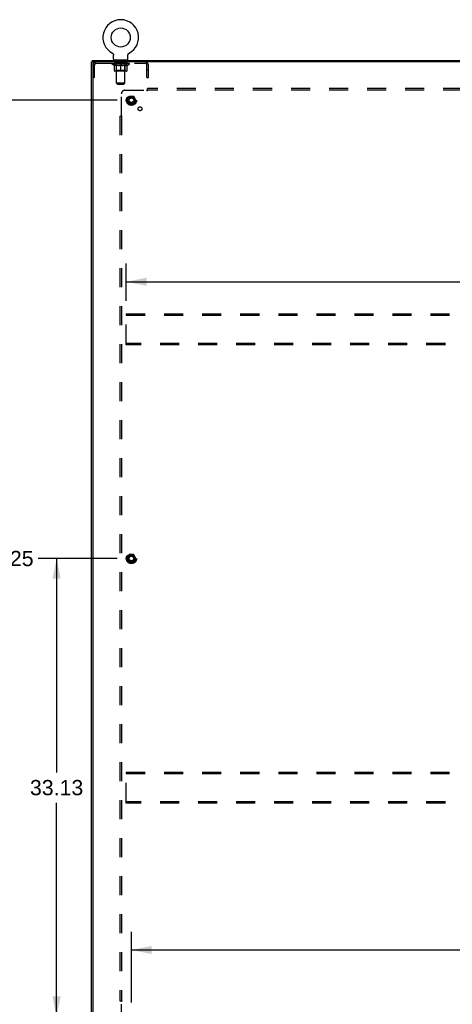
# Model space of a CAD drawing. Header units: inches. Extents: x 0 to 250, y 0 to 162.
# Tile 20 of 21: x 167 to 198, y 54 to 125. Entities that reach past the tile are written whole.
import ezdxf

# ---------------------------------------------------------------- set-up
doc = ezdxf.new("R2010")
doc.units = ezdxf.units.IN
doc.header["$LTSCALE"] = 13.735038
doc.header["$MEASUREMENT"] = 0
doc.linetypes.add('HIDDEN', pattern=[0.2, 0.1, -0.1])
doc.layers.get('0').update_dxf_attribs({"linetype": 'CONTINUOUS'})
for name, color, linetype in [('02___PRT_ALL_AXES', 7, 'CONTINUOUS'), ('DEFAULT_2', 8, 'HIDDEN'), ('DIMENSIONS', 7, 'CONTINUOUS')]:
    doc.layers.add(name, color=color, linetype=linetype)
doc.styles.get("Standard").update_dxf_attribs({"font": 'arial.ttf'})
doc.dimstyles.new('DIMSTYLE_1', dxfattribs={"dimtxt": 1.101741, "dimasz": 1.468988, "dimexe": 0.09, "dimexo": 0.07, "dimgap": 0.0375, "dimtad": 0, "dimtih": 1, "dimtoh": 1, "dimzin": 4, "dimdsep": 46, "dimtxsty": 'Standard', "dimblk": '_FILLED', "dimblk1": '_FILLED', "dimblk2": '_FILLED', "dimcen": 0.09, "dimazin": 1, "dimtfac": 1, "dimtdec": 3, "dimtofl": 0, "dimtmove": 0, "dimatfit": 3, "dimldrblk": '_FILLED', "dimfxl": 1, "dimtolj": 1, "dimtzin": 4, "dimarcsym": 0})

# ---------------------------------------------------------------- blocks, each defined once
blk = doc.blocks.new('_FILLED')
at = {"color": 0, "linetype": 'ByBlock'}
blk.add_solid([(0, 0), (-1, 0.2), (-1, -0.2)], dxfattribs=at)
blk = doc.blocks.new('*D1')
at = {"layer": 'DIMENSIONS', "color": 2, "linetype": 'Continuous'}
for p, q in [((174.265, 86.15), (168.567, 86.15)), ((169.889, 86.15), (169.889, 70.689)), ((169.889, 53.025), (169.889, 68.485)), ((174.265, 53.025), (168.567, 53.025))]:
    blk.add_line(p, q, dxfattribs=at)
at = {"layer": 'DIMENSIONS', "color": 2, "linetype": 'Continuous', "xscale": 1.4689880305, "yscale": 1.4689880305, "zscale": 1.4689880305}
for p, rotation in [((169.889, 86.15), 90), ((169.889, 53.025), 270)]:
    blk.add_blockref('_FILLED', p, dxfattribs=dict(at, rotation=rotation))
at = {"layer": 'DIMENSIONS', "color": 2, "linetype": 'Continuous', "insert": (169.889, 70.138), "char_height": 1.1017, "width": 3.84995, "attachment_point": 2, "line_spacing_factor": 0.9}
blk.add_mtext('33.13', dxfattribs=at)
blk = doc.blocks.new('*D2')
at = {"layer": 'DIMENSIONS', "color": 2, "linetype": 'Continuous'}
for p, q in [((174.265, 119.275), (164.98, 119.275)), ((166.303, 119.275), (166.303, 87.251)), ((166.303, 53.025), (166.303, 85.048)), ((174.265, 53.025), (164.98, 53.025))]:
    blk.add_line(p, q, dxfattribs=at)
at = {"layer": 'DIMENSIONS', "color": 2, "linetype": 'Continuous', "xscale": 1.4689880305, "yscale": 1.4689880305, "zscale": 1.4689880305}
for p, rotation in [((166.303, 119.275), 90), ((166.303, 53.025), 270)]:
    blk.add_blockref('_FILLED', p, dxfattribs=dict(at, rotation=rotation))
at = {"layer": 'DIMENSIONS', "color": 2, "linetype": 'Continuous', "insert": (166.303, 86.7), "char_height": 1.1017, "width": 3.84995, "attachment_point": 2, "line_spacing_factor": 0.9}
blk.add_mtext('66.25', dxfattribs=at)
blk = doc.blocks.new('*D3')
at = {"layer": 'DIMENSIONS', "color": 2, "linetype": 'Continuous'}
for p, q in [((175.293, 54.053), (175.293, 59.171)), ((241.543, 54.053), (241.543, 59.171)), ((175.293, 57.849), (205.942, 57.849)), ((241.543, 57.849), (210.894, 57.849))]:
    blk.add_line(p, q, dxfattribs=at)
at = {"layer": 'DIMENSIONS', "color": 2, "linetype": 'Continuous', "xscale": 1.4689880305, "yscale": 1.4689880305, "zscale": 1.4689880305, "rotation": 180}
blk.add_blockref('_FILLED', (175.293, 57.849), dxfattribs=at)
at = {"layer": 'DIMENSIONS', "color": 2, "linetype": 'Continuous', "xscale": 1.4689880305, "yscale": 1.4689880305, "zscale": 1.4689880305}
blk.add_blockref('_FILLED', (241.543, 57.849), dxfattribs=at)
at = {"layer": 'DIMENSIONS', "color": 2, "linetype": 'Continuous', "insert": (208.418, 58.4), "char_height": 1.1017, "width": 3.84995, "attachment_point": 2, "line_spacing_factor": 0.9}
blk.add_mtext('66.25', dxfattribs=at)
blk = doc.blocks.new('*D5')
at = {"layer": 'DIMENSIONS', "color": 2, "linetype": 'Continuous'}
for p, q in [((174.918, 104.761), (174.918, 107.473)), ((241.918, 104.761), (241.918, 107.473)), ((174.918, 106.151), (205.942, 106.151)), ((241.918, 106.151), (210.894, 106.151))]:
    blk.add_line(p, q, dxfattribs=at)
at = {"layer": 'DIMENSIONS', "color": 2, "linetype": 'Continuous', "xscale": 1.4689880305, "yscale": 1.4689880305, "zscale": 1.4689880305, "rotation": 180}
blk.add_blockref('_FILLED', (174.918, 106.151), dxfattribs=at)
at = {"layer": 'DIMENSIONS', "color": 2, "linetype": 'Continuous', "xscale": 1.4689880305, "yscale": 1.4689880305, "zscale": 1.4689880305}
blk.add_blockref('_FILLED', (241.918, 106.151), dxfattribs=at)
at = {"layer": 'DIMENSIONS', "color": 2, "linetype": 'Continuous', "insert": (208.418, 106.701), "char_height": 1.1017, "width": 3.84995, "attachment_point": 2, "line_spacing_factor": 0.9}
blk.add_mtext('67.00', dxfattribs=at)

msp = doc.modelspace()

# ---------------------------------------------------------------- linework, layer by layer
at = {"color": 7, "linetype": 'Continuous'}
for p, q in [((173.922, 122.668), (173.922, 122.668)), ((173.922, 122.668), (173.927, 122.666)), ((173.924, 122.668), (173.925, 122.667)), ((173.927, 122.666), (173.931, 122.663)), ((173.931, 122.663), (173.936, 122.66)), ((173.936, 122.66), (173.94, 122.657)), ((173.94, 122.657), (173.944, 122.654)), ((173.944, 122.654), (173.948, 122.651)), ((173.948, 122.651), (173.952, 122.647)), ((173.952, 122.647), (173.956, 122.644)), ((173.956, 122.644), (173.96, 122.64)), ((173.96, 122.64), (173.963, 122.636)), ((173.963, 122.636), (173.967, 122.632)), ((173.966, 122.632), (173.97, 122.628)), ((173.97, 122.628), (173.973, 122.624)), ((173.973, 122.624), (173.976, 122.62)), ((173.976, 122.62), (173.979, 122.615)), ((173.979, 122.615), (173.981, 122.611)), ((173.981, 122.611), (173.984, 122.606)), ((173.984, 122.606), (173.986, 122.601)), ((173.986, 122.601), (173.988, 122.596)), ((173.988, 122.596), (173.99, 122.592)), ((173.99, 122.592), (173.992, 122.587)), ((173.992, 122.587), (173.993, 122.582)), ((173.993, 122.582), (173.995, 122.577)), ((173.996, 122.572), (173.997, 122.566)), ((173.997, 122.566), (173.998, 122.561)), ((173.998, 122.556), (173.999, 122.551)), ((173.999, 122.249), (173.999, 122.541)), ((175.045, 122.546), (175.045, 122.551)), ((175.045, 122.541), (175.045, 122.546)), ((175.045, 122.249), (175.045, 122.541)), ((175.046, 122.561), (175.047, 122.566)), ((175.046, 122.556), (175.046, 122.561)), ((175.047, 122.566), (175.048, 122.572)), ((175.048, 122.572), (175.05, 122.577)), ((175.05, 122.577), (175.051, 122.582)), ((175.051, 122.582), (175.052, 122.587)), ((175.052, 122.587), (175.054, 122.592)), ((175.054, 122.592), (175.056, 122.596)), ((175.056, 122.596), (175.058, 122.601)), ((175.058, 122.601), (175.061, 122.606)), ((175.06, 122.606), (175.063, 122.611)), ((175.063, 122.611), (175.066, 122.615)), ((175.066, 122.615), (175.068, 122.62)), ((175.068, 122.62), (175.071, 122.624)), ((175.071, 122.624), (175.074, 122.628)), ((175.074, 122.628), (175.078, 122.632)), ((175.078, 122.632), (175.081, 122.636)), ((175.081, 122.636), (175.085, 122.64)), ((175.084, 122.64), (175.088, 122.644)), ((175.088, 122.644), (175.092, 122.647)), ((175.092, 122.647), (175.096, 122.651)), ((175.096, 122.651), (175.1, 122.654)), ((175.1, 122.654), (175.104, 122.657)), ((175.104, 122.657), (175.108, 122.66)), ((175.108, 122.66), (175.113, 122.663)), ((175.113, 122.663), (175.117, 122.666)), ((175.113, 122.663), (175.114, 122.664)), ((175.117, 122.666), (175.122, 122.668)), ((175.119, 122.667), (175.121, 122.668)), ((175.122, 122.668), (175.122, 122.668)), ((172.47, 122.046), (172.418, 122.046)), ((172.47, 122.15), (172.47, 122.046)), ((172.47, 122.15), (244.366, 122.15)), ((172.522, 122.046), (172.522, 121.999)), ((174.022, 122.18), (174.022, 122.15)), ((175.022, 122.18), (174.022, 122.18)), ((175.022, 122.18), (175.022, 122.15))]:
    msp.add_line(p, q, dxfattribs=at)
at = {"color": 3, "linetype": 'Continuous'}
for p, q in [((172.418, 50.254), (172.418, 122.046)), ((244.366, 122.046), (172.47, 122.046)), ((172.522, 50.314), (172.522, 121.986))]:
    msp.add_line(p, q, dxfattribs=at)
at = {"color": 7, "linetype": 'Continuous'}
for points in [[(173.995, 122.577), (173.996, 122.572), (173.997, 122.566)], [(173.998, 122.561), (173.998, 122.556), (173.999, 122.551), (173.999, 122.546), (173.999, 122.541)], [(175.045, 122.546), (175.045, 122.551), (175.046, 122.556)]]:
    msp.add_lwpolyline(points, dxfattribs=at)
msp.add_circle((174.522, 123.808), 0.688, dxfattribs=at)
for centre, radius, start, end in [((174.522, 123.808), 1.288, 297.70046, 242.29955), ((174.068, 122.249), 0.069, 180, 270), ((174.976, 122.249), 0.069, 270, 360)]:
    msp.add_arc(centre, radius, start, end, dxfattribs=at)
at = {"color": 3, "linetype": 'Continuous'}
msp.add_arc((172.582, 121.986), 0.06, 90, 180, dxfattribs=at)
at = {"layer": '02___PRT_ALL_AXES', "color": 8, "linetype": 'HIDDEN'}
for p, q in [((174.085, 121.942), (174.085, 122.046)), ((174.96, 122.046), (174.085, 122.046)), ((174.96, 121.942), (174.085, 121.942)), ((174.96, 121.942), (174.96, 122.046))]:
    msp.add_line(p, q, dxfattribs=at)
for centre, radius in [((175.293, 119.275), 0.372), ((175.293, 119.275), 0.356), ((175.293, 119.275), 0.25), ((175.293, 119.275), 0.183), ((175.912, 118.656), 0.141), ((175.293, 86.15), 0.372), ((175.293, 86.15), 0.356), ((175.293, 86.15), 0.25), ((175.293, 86.15), 0.183)]:
    msp.add_circle(centre, radius, dxfattribs=at)
at = {"layer": 'DEFAULT_2', "color": 8, "linetype": 'HIDDEN'}
for p, q in [((173.922, 122.668), (173.922, 122.668)), ((173.93, 122.664), (173.931, 122.663)), ((175.122, 122.668), (175.122, 122.668)), ((172.626, 120.921), (172.626, 121.799)), ((172.769, 121.942), (176.276, 121.942)), ((173.889, 121.893), (173.889, 121.94)), ((174.048, 121.781), (173.889, 121.893)), ((175.155, 121.893), (173.889, 121.893)), ((173.898, 121.933), (173.898, 121.94)), ((173.907, 121.93), (173.907, 121.933)), ((173.907, 121.93), (175.137, 121.93)), ((173.916, 121.93), (173.916, 121.933)), ((173.917, 121.93), (173.917, 121.933)), ((173.927, 121.933), (173.927, 121.94)), ((173.943, 121.93), (173.943, 121.933)), ((173.945, 121.93), (173.945, 121.933)), ((173.974, 121.933), (173.974, 121.94)), ((173.988, 121.93), (173.988, 121.933)), ((173.991, 121.93), (173.991, 121.933)), ((174.195, 121.933), (173.994, 121.933)), ((174.037, 121.933), (174.037, 121.94)), ((174.038, 121.93), (174.038, 121.933)), ((174.039, 121.93), (174.039, 121.933)), ((174.042, 121.93), (174.042, 121.933)), ((174.048, 121.781), (174.059, 121.781)), ((174.049, 121.93), (174.049, 121.933)), ((174.049, 121.93), (174.049, 121.933)), ((174.053, 121.93), (174.053, 121.933)), ((174.056, 121.93), (174.056, 121.934)), ((174.059, 121.418), (174.059, 121.825)), ((174.06, 121.93), (174.06, 121.933)), ((174.075, 121.93), (174.075, 121.933)), ((174.093, 121.93), (174.093, 121.935)), ((174.093, 121.93), (174.093, 121.933)), ((174.114, 121.93), (174.114, 121.933)), ((174.114, 121.93), (174.114, 121.933)), ((174.115, 121.933), (174.115, 121.94)), ((174.125, 121.93), (174.125, 121.933)), ((174.129, 121.93), (174.129, 121.933)), ((174.138, 121.93), (174.138, 121.933)), ((174.149, 121.93), (174.149, 121.937)), ((174.165, 121.93), (174.165, 121.933)), ((174.168, 121.93), (174.168, 121.933)), ((174.195, 121.93), (174.195, 121.933)), ((174.262, 121.933), (174.2, 121.933)), ((174.381, 121.781), (174.201, 121.781)), ((174.205, 121.933), (174.205, 121.94)), ((174.209, 121.421), (174.209, 121.89)), ((174.21, 122.18), (174.21, 122.15)), ((174.212, 121.93), (174.212, 121.933)), ((174.217, 121.93), (174.217, 121.933)), ((174.222, 120.499), (174.222, 122.145)), ((174.223, 121.93), (174.223, 121.938)), ((174.227, 121.93), (174.227, 121.933)), ((174.238, 121.93), (174.238, 121.933)), ((174.262, 121.93), (174.262, 121.933)), ((174.337, 121.933), (174.278, 121.933)), ((174.298, 121.93), (174.298, 121.933)), ((174.305, 121.933), (174.305, 121.94)), ((174.309, 121.93), (174.309, 121.933)), ((174.312, 121.93), (174.312, 121.939)), ((174.314, 121.93), (174.314, 121.933)), ((174.322, 121.93), (174.322, 121.933)), ((174.337, 121.93), (174.337, 121.933)), ((174.418, 121.933), (174.363, 121.933)), ((174.376, 121.93), (174.376, 121.933)), ((174.408, 121.933), (174.522, 121.94)), ((174.412, 121.933), (174.412, 121.94)), ((174.413, 121.939), (174.412, 121.94)), ((174.413, 121.933), (174.413, 121.939)), ((174.413, 121.93), (174.413, 121.933)), ((174.417, 121.93), (174.417, 121.933)), ((174.418, 121.93), (174.418, 121.933)), ((174.418, 121.93), (174.418, 121.933)), ((174.501, 121.933), (174.453, 121.933)), ((174.459, 121.93), (174.459, 121.933)), ((174.501, 121.93), (174.501, 121.933)), ((174.52, 121.933), (174.519, 121.933)), ((174.519, 121.93), (174.519, 121.933)), ((174.52, 121.93), (174.52, 121.933)), ((174.522, 121.933), (174.522, 121.94)), ((174.522, 121.381), (174.522, 121.825)), ((174.525, 121.93), (174.525, 121.933)), ((174.525, 121.93), (174.525, 121.933)), ((174.525, 121.933), (174.525, 121.933)), ((174.527, 121.933), (174.591, 121.933)), ((174.543, 121.93), (174.543, 121.933)), ((174.559, 121.933), (174.559, 121.937)), ((174.559, 121.937), (174.636, 121.933)), ((174.58, 121.933), (174.58, 121.936)), ((174.586, 121.93), (174.586, 121.933)), ((174.626, 121.93), (174.626, 121.933)), ((174.627, 121.93), (174.627, 121.933)), ((174.627, 121.933), (174.681, 121.933)), ((174.628, 121.93), (174.628, 121.933)), ((174.631, 121.939), (174.632, 121.94)), ((174.631, 121.933), (174.631, 121.939)), ((174.632, 121.933), (174.632, 121.94)), ((174.632, 121.93), (174.632, 121.933)), ((174.843, 121.781), (174.663, 121.781)), ((174.668, 121.93), (174.668, 121.933)), ((174.707, 121.93), (174.707, 121.933)), ((174.707, 121.933), (174.766, 121.933)), ((174.722, 121.93), (174.722, 121.933)), ((174.73, 121.93), (174.73, 121.933)), ((174.733, 121.93), (174.733, 121.939)), ((174.735, 121.93), (174.735, 121.933)), ((174.739, 121.933), (174.739, 121.94)), ((174.746, 121.93), (174.746, 121.933)), ((174.782, 121.93), (174.782, 121.933)), ((174.782, 121.933), (174.844, 121.933)), ((174.806, 121.93), (174.806, 121.933)), ((174.817, 121.93), (174.817, 121.933)), ((174.821, 121.93), (174.821, 121.938)), ((174.822, 120.499), (174.822, 122.145)), ((174.827, 121.93), (174.827, 121.933)), ((174.832, 121.93), (174.832, 121.933)), ((174.835, 122.18), (174.835, 122.15)), ((174.835, 121.421), (174.835, 121.89)), ((174.839, 121.933), (174.839, 121.94)), ((174.849, 121.93), (174.849, 121.933)), ((174.849, 121.933), (175.05, 121.933)), ((174.876, 121.93), (174.876, 121.933)), ((174.879, 121.93), (174.879, 121.933)), ((174.895, 121.93), (174.895, 121.937)), ((174.906, 121.93), (174.906, 121.933)), ((174.915, 121.93), (174.915, 121.933)), ((174.919, 121.93), (174.919, 121.933)), ((174.929, 121.933), (174.929, 121.94)), ((174.931, 121.93), (174.931, 121.933)), ((174.931, 121.93), (174.931, 121.933)), ((174.951, 121.93), (174.951, 121.935)), ((174.951, 121.93), (174.951, 121.933)), ((174.97, 121.93), (174.97, 121.933)), ((174.984, 121.93), (174.984, 121.933)), ((174.986, 121.418), (174.986, 121.825)), ((174.986, 121.781), (174.996, 121.781)), ((174.988, 121.93), (174.988, 121.934)), ((174.991, 121.93), (174.991, 121.933)), ((174.995, 121.93), (174.995, 121.933)), ((174.995, 121.93), (174.995, 121.933)), ((174.996, 121.781), (175.155, 121.893)), ((175.002, 121.93), (175.002, 121.933)), ((175.005, 121.93), (175.005, 121.933)), ((175.006, 121.93), (175.006, 121.933)), ((175.007, 121.933), (175.007, 121.94)), ((175.053, 121.93), (175.053, 121.933)), ((175.056, 121.93), (175.056, 121.933)), ((175.07, 121.933), (175.07, 121.94)), ((175.099, 121.93), (175.099, 121.933)), ((175.101, 121.93), (175.101, 121.933)), ((175.117, 121.933), (175.117, 121.94)), ((175.127, 121.93), (175.127, 121.933)), ((175.128, 121.93), (175.128, 121.933)), ((175.137, 121.93), (175.137, 121.933)), ((175.146, 121.933), (175.146, 121.94)), ((175.155, 121.893), (175.155, 121.94)), ((176.418, 120.921), (176.418, 121.799)), ((176.522, 120.921), (176.522, 121.799)), ((172.626, 121.451), (172.522, 121.451)), ((174.948, 121.381), (174.096, 121.381)), ((174.209, 121.421), (174.169, 121.381)), ((174.835, 121.421), (174.209, 121.421)), ((174.835, 121.421), (174.875, 121.381)), ((176.522, 121.451), (176.418, 121.451)), ((172.626, 120.921), (172.522, 120.921)), ((174.291, 120.43), (174.222, 120.499)), ((174.822, 120.499), (174.222, 120.499)), ((174.291, 120.43), (174.753, 120.43)), ((174.753, 120.43), (174.822, 120.499)), ((176.418, 120.921), (176.522, 120.921)), ((174.574, 118.154), (174.574, 119.743)), ((174.824, 119.993), (176.414, 119.993)), ((176.432, 120.012), (176.425, 120.005)), ((176.449, 119.952), (176.449, 120.118)), ((240.387, 120.118), (176.449, 120.118)), ((240.387, 119.993), (176.449, 119.993)), ((175.13, 119.547), (174.976, 119.28)), ((174.976, 119.27), (175.13, 119.002)), ((175.448, 119.552), (175.139, 119.552)), ((175.448, 118.997), (175.139, 118.997)), ((175.611, 119.28), (175.456, 119.547)), ((175.456, 119.002), (175.611, 119.27)), ((174.449, 118.118), (174.449, 54.181)), ((174.449, 118.118), (174.615, 118.118)), ((174.574, 118.118), (174.574, 54.181)), ((174.918, 103.837), (174.918, 103.733)), ((174.918, 103.837), (241.918, 103.837)), ((174.918, 101.691), (174.918, 103.733)), ((174.918, 103.733), (241.918, 103.733)), ((174.918, 101.587), (174.918, 101.691)), ((241.918, 101.691), (174.918, 101.691)), ((241.918, 101.587), (174.918, 101.587)), ((175.13, 86.422), (174.976, 86.155)), ((174.976, 86.145), (175.13, 85.877)), ((175.448, 86.427), (175.139, 86.427)), ((175.611, 86.155), (175.456, 86.422)), ((175.456, 85.877), (175.611, 86.145)), ((175.448, 85.872), (175.139, 85.872)), ((174.918, 70.712), (174.918, 70.608)), ((174.918, 70.712), (241.918, 70.712)), ((174.918, 68.566), (174.918, 70.608)), ((174.918, 70.608), (241.918, 70.608)), ((174.918, 68.462), (174.918, 68.566)), ((241.918, 68.566), (174.918, 68.566)), ((241.918, 68.462), (174.918, 68.462)), ((174.449, 54.181), (174.615, 54.181)), ((174.556, 54.164), (174.563, 54.157)), ((174.574, 52.556), (174.574, 54.145))]:
    msp.add_line(p, q, dxfattribs=at)
for points in [[(174.059, 121.825), (174.084, 121.815), (174.11, 121.806), (174.135, 121.798), (174.159, 121.791), (174.184, 121.786), (174.208, 121.781)], [(174.201, 121.781), (174.177, 121.786), (174.154, 121.792), (174.13, 121.798), (174.107, 121.806), (174.083, 121.814), (174.059, 121.824)], [(174.371, 121.781), (174.396, 121.786), (174.421, 121.792), (174.446, 121.798), (174.471, 121.806), (174.496, 121.815), (174.522, 121.825)], [(174.522, 121.823), (174.498, 121.814), (174.474, 121.805), (174.45, 121.798), (174.427, 121.791), (174.404, 121.786), (174.381, 121.781)], [(174.522, 121.825), (174.548, 121.815), (174.574, 121.806), (174.599, 121.798), (174.624, 121.791), (174.648, 121.786), (174.673, 121.781)], [(174.663, 121.781), (174.64, 121.786), (174.617, 121.792), (174.593, 121.798), (174.57, 121.806), (174.546, 121.814), (174.522, 121.823)], [(174.836, 121.781), (174.86, 121.786), (174.885, 121.791), (174.91, 121.798), (174.935, 121.806), (174.96, 121.815), (174.986, 121.825)], [(174.986, 121.824), (174.961, 121.814), (174.937, 121.806), (174.913, 121.798), (174.89, 121.792), (174.866, 121.786), (174.843, 121.781)], [(176.425, 120.005), (176.423, 120.003), (176.421, 120.001), (176.419, 119.999), (176.417, 119.997), (176.416, 119.995), (176.414, 119.993)], [(176.427, 119.974), (176.424, 119.979), (176.423, 119.981), (176.421, 119.983), (176.42, 119.986), (176.418, 119.988), (176.417, 119.99), (176.415, 119.992), (176.414, 119.993)], [(176.449, 119.952), (176.448, 119.953), (176.446, 119.954), (176.444, 119.955), (176.443, 119.956), (176.441, 119.957), (176.439, 119.958), (176.438, 119.959), (176.436, 119.961), (176.435, 119.962), (176.434, 119.964), (176.432, 119.966), (176.431, 119.968), (176.43, 119.97), (176.428, 119.972), (176.427, 119.974)], [(176.449, 120.032), (176.448, 120.029), (176.446, 120.027), (176.444, 120.025), (176.442, 120.023), (176.441, 120.021), (176.439, 120.019), (176.437, 120.017), (176.436, 120.015), (176.434, 120.014), (176.432, 120.012)], [(174.561, 118.141), (174.563, 118.143), (174.565, 118.145), (174.567, 118.147), (174.569, 118.149), (174.571, 118.15), (174.573, 118.152), (174.574, 118.154)], [(174.589, 118.143), (174.587, 118.145), (174.584, 118.146), (174.582, 118.148), (174.58, 118.149), (174.578, 118.151), (174.576, 118.152), (174.574, 118.154)], [(174.536, 118.118), (174.538, 118.12), (174.541, 118.122), (174.543, 118.124), (174.545, 118.125), (174.547, 118.127), (174.549, 118.129), (174.551, 118.13), (174.552, 118.132), (174.554, 118.134), (174.556, 118.135), (174.561, 118.141)], [(174.615, 118.118), (174.615, 118.12), (174.614, 118.122), (174.613, 118.124), (174.612, 118.125), (174.611, 118.127), (174.61, 118.128), (174.608, 118.13), (174.607, 118.131), (174.605, 118.133), (174.604, 118.134), (174.602, 118.135), (174.6, 118.137), (174.598, 118.138), (174.596, 118.139), (174.594, 118.141), (174.589, 118.143)], [(174.536, 54.181), (174.538, 54.179), (174.541, 54.177), (174.543, 54.176), (174.545, 54.174), (174.547, 54.172), (174.549, 54.17), (174.551, 54.169), (174.552, 54.167), (174.554, 54.165), (174.556, 54.164)], [(174.563, 54.157), (174.565, 54.155), (174.567, 54.153), (174.569, 54.151), (174.571, 54.149), (174.573, 54.147), (174.574, 54.145)], [(174.594, 54.158), (174.589, 54.156), (174.587, 54.154), (174.584, 54.153), (174.582, 54.151), (174.58, 54.15), (174.578, 54.148), (174.576, 54.147), (174.574, 54.145)], [(174.615, 54.181), (174.615, 54.179), (174.614, 54.177), (174.613, 54.176), (174.612, 54.174), (174.611, 54.172), (174.61, 54.171), (174.608, 54.169), (174.607, 54.168), (174.605, 54.166), (174.604, 54.165), (174.602, 54.164), (174.6, 54.162), (174.598, 54.161), (174.596, 54.16), (174.594, 54.158)]]:
    msp.add_lwpolyline(points, dxfattribs=at)
for centre, radius in [((175.293, 119.275), 0.318), ((175.293, 119.275), 0.204), ((175.293, 119.275), 0.183), ((175.293, 119.275), 0.183), ((175.293, 119.275), 0.166), ((175.293, 86.15), 0.318), ((175.293, 86.15), 0.204), ((175.293, 86.15), 0.183), ((175.293, 86.15), 0.183), ((175.293, 86.15), 0.166)]:
    msp.add_circle(centre, radius, dxfattribs=at)
for centre, radius, start, end in [((172.769, 121.799), 0.246, 90, 180), ((172.769, 121.799), 0.142, 90, 180), ((174.169, 121.89), 0.0398, 0, 90), ((174.188, 122.145), 0.0345, 0, 90), ((174.857, 122.145), 0.0345, 90, 180), ((174.875, 121.89), 0.0398, 90, 180), ((176.276, 121.799), 0.246, 0, 90), ((176.276, 121.799), 0.142, 0, 90), ((174.096, 121.418), 0.0371, 180, 270), ((174.948, 121.418), 0.0371, 270, 360), ((174.824, 119.743), 0.25, 90, 180), ((174.984, 119.275), 0.01, 150.01268, 209.98829), ((175.139, 119.542), 0.01, 90.01235, 149.98915), ((175.139, 119.007), 0.01, 210.01204, 269.98872), ((175.448, 119.542), 0.01, 30.01204, 89.98872), ((175.448, 119.007), 0.01, 270.01235, 329.98915), ((175.602, 119.275), 0.01, 330.01268, 29.98829), ((174.984, 86.15), 0.01, 150.01268, 209.98829), ((175.139, 86.417), 0.01, 90.01235, 149.98915), ((175.448, 86.417), 0.01, 30.01204, 89.98872), ((175.602, 86.15), 0.01, 330.01268, 29.98829), ((175.139, 85.882), 0.01, 210.01204, 269.98872), ((175.448, 85.882), 0.01, 270.01235, 329.98915)]:
    msp.add_arc(centre, radius, start, end, dxfattribs=at)
for centre, major_axis, ratio, start_param, end_param in [((174.522, 121.94), (0.633, 0.007), 0.05963, 2.96643, 3.140963), ((173.869, 121.928), (0.198, 0), 0.060556, 0.430652, 1.470503), ((174.522, 121.94), (0.633, 0), 0.060556, -3.141593, -2.96706), ((173.869, 121.921), (0.198, 0.002), 0.05963, 1.376596, 1.469874), ((174.522, 121.94), (0.633, 0.013), 0.05688, 2.791345, 2.965878), ((173.845, 121.928), (0.198, 0.002), 0.05963, 0.25549, 1.295341), ((173.913, 121.928), (0.198, -0.002), 0.05963, 0.605815, 1.645666), ((174.522, 121.94), (0.633, -0.007), 0.05963, -2.96643, -2.791898), ((173.913, 121.921), (0.198, 0), 0.060556, 1.551758, 1.645036), ((173.845, 121.921), (0.198, 0.004), 0.05688, 1.20151, 1.294789), ((173.914, 121.923), (0.164, 0.002), 0.05963, 1.065228, 1.614276), ((173.895, 121.923), (0.164, 0.003), 0.05688, 0.890143, 1.43919), ((173.953, 121.923), (0.164, 0), 0.060556, 1.240391, 1.789438), ((174.522, 121.94), (0.633, 0.019), 0.052395, 2.616403, 2.790936), ((173.841, 121.928), (0.198, 0.004), 0.05688, 0.080405, 1.120256), ((173.976, 121.928), (0.198, -0.004), 0.05688, 0.7809, 1.820751), ((174.522, 121.94), (0.633, -0.013), 0.05688, -2.791345, -2.616812), ((173.976, 121.921), (0.198, -0.002), 0.05963, 1.72692, 1.820198), ((173.841, 121.921), (0.198, 0.006), 0.052395, 1.026568, 1.119847), ((173.894, 121.923), (0.164, 0.005), 0.052395, 0.715201, 1.264248), ((174.008, 121.923), (0.164, -0.002), 0.05963, 1.415553, 1.9646), ((174.522, 121.94), (0.633, 0.025), 0.046319, 2.441654, 2.616187), ((174.055, 121.928), (0.198, -0.006), 0.052395, 0.955842, 1.995693), ((173.858, 121.928), (0.198, 0.006), 0.052395, -0.094537, 0.945314), ((174.522, 121.94), (0.633, -0.019), 0.052395, -2.616403, -2.44187), ((174.055, 121.921), (0.198, -0.004), 0.05688, 1.902006, 1.995284), ((173.858, 121.921), (0.198, 0.008), 0.046319, 0.851819, 0.945098), ((173.912, 121.923), (0.164, 0.006), 0.046319, 0.540452, 1.089499), ((174.079, 121.923), (0.164, -0.003), 0.05688, 1.590638, 2.139686), ((174.522, 121.94), (0.633, 0.029), 0.038841, 2.267123, 2.441656), ((174.148, 121.928), (0.198, -0.008), 0.046319, 1.130591, 2.170442), ((173.895, 121.928), (0.198, 0.008), 0.046319, -0.269286, 0.770565), ((174.522, 121.94), (0.633, -0.025), 0.046319, -2.441654, -2.267121), ((174.148, 121.921), (0.198, -0.006), 0.052395, 2.076947, 2.170226), ((173.895, 121.921), (0.198, 0.009), 0.038841, 0.677289, 0.770567), ((173.949, 121.923), (0.164, 0.008), 0.038841, 0.365921, 0.914969), ((174.164, 121.923), (0.164, -0.005), 0.052395, 1.76558, 2.314627), ((174.522, 121.94), (0.633, 0.033), 0.030195, 2.09281, 2.267343), ((174.253, 121.928), (0.198, -0.009), 0.038841, 1.305122, 2.344973), ((173.951, 121.928), (0.198, 0.009), 0.038841, -0.443817, 0.596034), ((174.522, 121.94), (0.633, -0.029), 0.038841, -2.267123, -2.092591), ((174.253, 121.921), (0.198, -0.008), 0.046319, 2.251696, 2.344975), ((173.951, 121.921), (0.198, 0.01), 0.030195, 0.502975, 0.596254), ((174.004, 121.923), (0.164, 0.009), 0.030195, 0.191608, 0.740655), ((174.259, 121.923), (0.164, -0.006), 0.046319, 1.940329, 2.489376), ((174.025, 121.928), (0.198, 0.01), 0.030195, -0.61813, 0.421721), ((174.522, 121.94), (0.633, 0.036), 0.020645, 1.918687, 2.09322), ((174.366, 121.928), (0.198, -0.01), 0.030195, 1.479435, 2.519286), ((174.522, 121.94), (0.633, -0.033), 0.030195, -2.09281, -1.918277), ((174.366, 121.921), (0.198, -0.009), 0.038841, 2.426227, 2.519505), ((174.025, 121.921), (0.198, 0.011), 0.020645, 0.328852, 0.422131), ((174.074, 121.923), (0.164, 0.009), 0.020645, 0.017485, 0.566532), ((174.363, 121.923), (0.164, -0.008), 0.038841, 2.11486, 2.663907), ((174.113, 121.928), (0.198, 0.011), 0.020645, -0.792253, 0.247598), ((174.522, 121.94), (0.633, 0.038), 0.010478, 1.744704, 1.919237), ((174.484, 121.928), (0.198, -0.011), 0.020645, 1.653558, 2.693409), ((174.522, 121.94), (0.633, -0.036), 0.020645, -1.918687, -1.744154), ((174.484, 121.921), (0.198, -0.01), 0.030195, 2.60054, 2.693819), ((174.113, 121.921), (0.198, 0.012), 0.010478, 0.154869, 0.248148), ((174.157, 121.923), (0.164, 0.01), 0.010478, 6.126688, 6.675735), ((174.471, 121.923), (0.164, -0.009), 0.030195, 2.289173, 2.83822), ((174.214, 121.928), (0.198, 0.012), 0.010478, -0.966236, -0.000846), ((174.603, 121.928), (0.198, -0.012), 0.010478, 1.827541, 2.867392), ((174.522, 121.94), (0.633, -0.038), 0.010478, -1.744704, -1.563007), ((174.603, 121.921), (0.198, -0.011), 0.020645, 2.774664, 2.867942), ((174.581, 121.923), (0.164, -0.009), 0.020645, 2.463296, 3.012344), ((174.441, 121.928), (0.198, 0.012), 0.010478, 0.274201, 1.314052), ((174.355, 121.923), (0.164, 0.01), 0.010478, -0.000483, 0.504314), ((174.325, 121.921), (0.198, 0.012), 0.010478, 0.099668, 0.192946), ((174.522, 121.94), (0.633, 0.038), 0.010478, -1.571421, -1.396888), ((174.719, 121.921), (0.198, -0.012), 0.010478, 2.74231, 2.948646), ((174.689, 121.923), (0.164, -0.01), 0.010478, 2.637279, 3.14189), ((174.56, 121.928), (0.198, 0.011), 0.020645, 0.448184, 1.488034), ((174.463, 121.923), (0.164, 0.009), 0.020645, 0.129249, 0.678296), ((174.441, 121.921), (0.198, 0.011), 0.020645, 0.273651, 0.366929), ((174.83, 121.928), (0.198, -0.012), 0.010478, -3.140747, -2.175357), ((174.522, 121.94), (0.633, 0.036), 0.020645, -1.397439, -1.222906), ((174.522, 121.94), (0.633, -0.038), 0.010478, 1.222355, 1.396888), ((174.678, 121.928), (0.198, 0.01), 0.030195, 0.622307, 1.662158), ((174.573, 121.923), (0.164, 0.009), 0.030195, 0.303372, 0.852419), ((174.887, 121.923), (0.164, -0.01), 0.010478, 2.749043, 3.29809), ((174.931, 121.928), (0.198, -0.011), 0.020645, 2.893995, 3.933846), ((174.56, 121.921), (0.198, 0.01), 0.030195, 0.447774, 0.541052), ((174.931, 121.921), (0.198, -0.012), 0.010478, 2.893445, 2.986723), ((174.791, 121.928), (0.198, 0.009), 0.038841, 0.79662, 1.836471), ((174.522, 121.94), (0.633, 0.033), 0.030195, -1.223315, -1.048783), ((174.522, 121.94), (0.633, -0.036), 0.020645, 1.048373, 1.222906), ((174.681, 121.923), (0.164, 0.008), 0.038841, 0.477686, 1.026733), ((174.97, 121.923), (0.164, -0.009), 0.020645, 2.57506, 3.124108), ((175.019, 121.928), (0.198, -0.01), 0.030195, 2.719872, 3.759723), ((174.896, 121.928), (0.198, 0.008), 0.046319, 0.971151, 2.011002), ((174.678, 121.921), (0.198, 0.009), 0.038841, 0.622087, 0.715366), ((175.019, 121.921), (0.198, -0.011), 0.020645, 2.719462, 2.812741), ((174.522, 121.94), (0.633, 0.029), 0.038841, -1.049002, -0.874469), ((174.522, 121.94), (0.633, -0.033), 0.030195, 0.87425, 1.048783), ((174.785, 121.923), (0.164, 0.006), 0.046319, 0.652216, 1.201263), ((174.989, 121.928), (0.198, 0.006), 0.052395, 1.1459, 2.185751), ((175.041, 121.923), (0.164, -0.009), 0.030195, 2.400937, 2.949985), ((175.093, 121.928), (0.198, -0.009), 0.038841, 2.545558, 3.585409), ((174.88, 121.923), (0.164, 0.005), 0.052395, 0.826965, 1.376012), ((174.791, 121.921), (0.198, 0.008), 0.046319, 0.796618, 0.889896), ((175.093, 121.921), (0.198, -0.01), 0.030195, 2.545339, 2.638617), ((175.068, 121.928), (0.198, 0.004), 0.05688, 1.320842, 2.360692), ((174.522, 121.94), (0.633, 0.025), 0.046319, -0.874471, -0.699939), ((174.522, 121.94), (0.633, -0.029), 0.038841, 0.699936, 0.874469), ((175.149, 121.928), (0.198, -0.008), 0.046319, 2.371028, 3.410879), ((175.095, 121.923), (0.164, -0.008), 0.038841, 2.226624, 2.775671), ((175.131, 121.928), (0.198, 0.002), 0.05963, 1.495927, 2.535778), ((174.965, 121.923), (0.164, 0.003), 0.05688, 1.001907, 1.550954), ((175.186, 121.928), (0.198, -0.006), 0.052395, 2.196279, 3.23613), ((174.896, 121.921), (0.198, 0.006), 0.052395, 0.971367, 1.064645), ((175.132, 121.923), (0.164, -0.006), 0.046319, 2.052093, 2.601141), ((175.175, 121.928), (0.198, 0), 0.060556, 1.671089, 2.71094), ((175.149, 121.921), (0.198, -0.009), 0.038841, 2.371026, 2.464304), ((175.203, 121.928), (0.198, -0.004), 0.05688, 2.021337, 3.061188), ((174.522, 121.94), (0.633, 0.019), 0.052395, -0.699723, -0.52519), ((174.522, 121.94), (0.633, -0.025), 0.046319, 0.525406, 0.699939), ((175.199, 121.928), (0.198, -0.002), 0.05963, 1.846251, 2.886102), ((175.036, 121.923), (0.164, 0.002), 0.05963, 1.176993, 1.72604), ((175.15, 121.923), (0.164, -0.005), 0.052395, 1.877344, 2.426392), ((175.092, 121.923), (0.164, 0), 0.060556, 1.352155, 1.901202), ((175.15, 121.923), (0.164, -0.003), 0.05688, 1.702402, 2.25145), ((175.13, 121.923), (0.164, -0.002), 0.05963, 1.527317, 2.076364), ((174.989, 121.921), (0.198, 0.004), 0.05688, 1.146309, 1.239587), ((175.186, 121.921), (0.198, -0.008), 0.046319, 2.196495, 2.289773), ((174.522, 121.94), (0.633, 0.013), 0.05688, -0.524781, -0.350248), ((174.522, 121.94), (0.633, -0.019), 0.052395, 0.350657, 0.52519), ((175.068, 121.921), (0.198, 0.002), 0.05963, 1.321394, 1.414673), ((175.203, 121.921), (0.198, -0.006), 0.052395, 2.021746, 2.115024), ((174.522, 121.94), (0.633, 0.007), 0.05963, -0.349695, -0.175162), ((174.522, 121.94), (0.633, -0.013), 0.05688, 0.175715, 0.350248), ((175.131, 121.921), (0.198, 0), 0.060556, 1.496556, 1.589835), ((175.199, 121.921), (0.198, -0.004), 0.05688, 1.846804, 1.940083), ((175.175, 121.921), (0.198, -0.002), 0.05963, 1.671719, 1.764997), ((174.522, 121.94), (0.633, 0), 0.060556, -0.174533, 0), ((174.522, 121.94), (0.633, -0.007), 0.05963, 0.000629, 0.175162)]:
    msp.add_ellipse(centre, major_axis=major_axis, ratio=ratio, start_param=start_param, end_param=end_param, dxfattribs=at)

# ---------------------------------------------------------------- dimensions: what is measured, and where the dimension line sits
at = {"layer": 'DIMENSIONS', "color": 2, "linetype": 'Continuous'}
for base, p1, p2, angle, picture, middle in [((166.303, 119.275), (174.335, 53.025), (174.335, 119.275), 90, '*D2', (166.298, 86.143)), ((169.889418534, 86.149585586), (174.33477061, 53.024585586), (174.33477061, 86.149585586), 90, '*D1', (169.887081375, 69.580940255)), ((175.293, 57.849), (241.543, 53.983), (175.293, 53.983), 180, '*D3', (208.414, 57.843))]:
    dim = msp.add_linear_dim(base=base, p1=p1, p2=p2, angle=angle, dimstyle='DIMSTYLE_1', dxfattribs=at)
    dim.commit()
    dim.dimension.update_dxf_attribs({"geometry": picture, "text_midpoint": middle, "dimtype": 160})
dim = msp.add_linear_dim(base=(241.918, 106.151), p1=(174.918, 104.691), p2=(241.918, 104.691), dimstyle='DIMSTYLE_1', dxfattribs=at)
dim.commit()
dim.dimension.update_dxf_attribs({"geometry": '*D5', "text_midpoint": (208.41, 106.144), "dimtype": 160})

doc.saveas('drawing.dxf')
